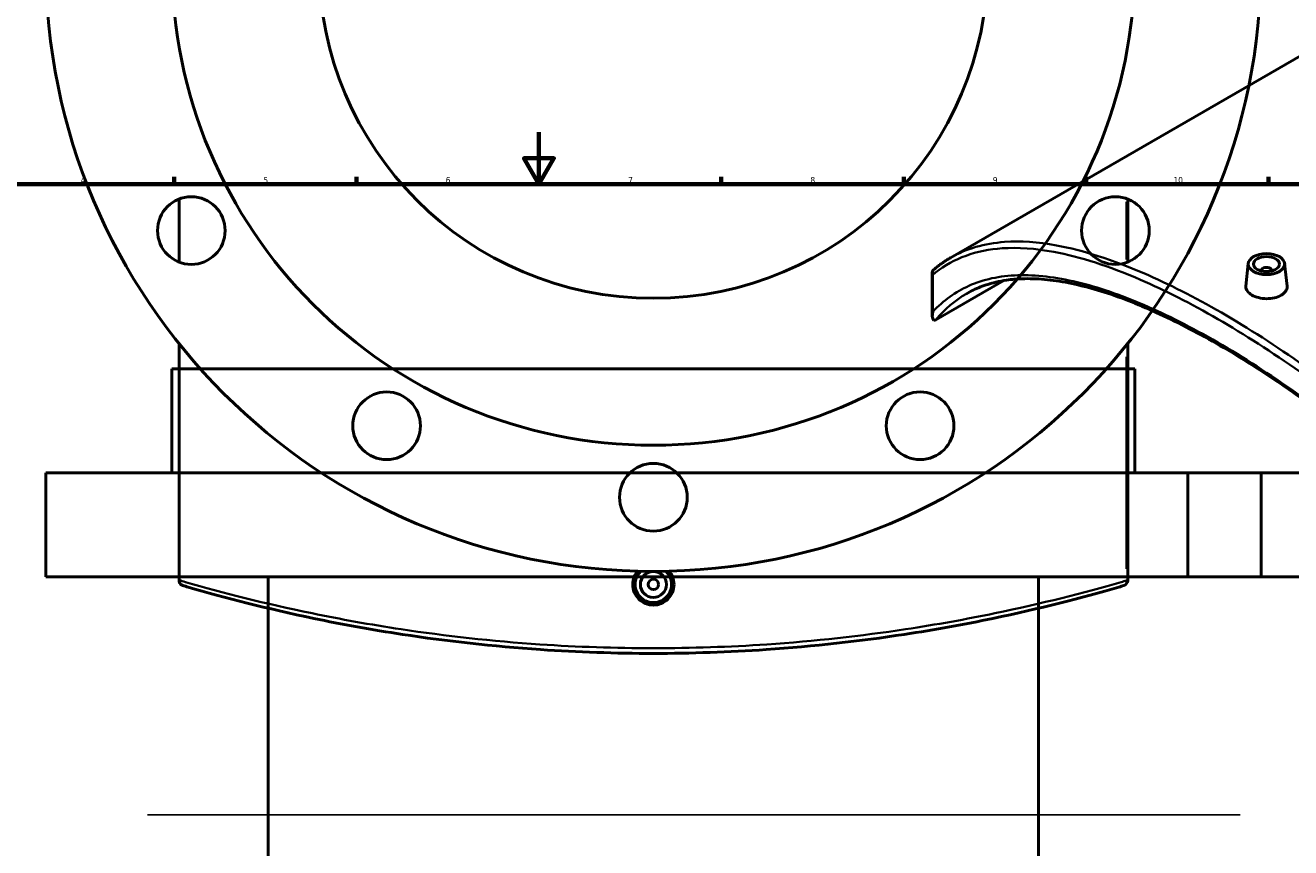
# Model space of a CAD drawing. Header units: millimetres. Extents: x -634 to 1168, y -305 to 951.
# Tile 8 of 11: x 223 to 709, y 319 to 635. Entities that reach past the tile are written whole.
import ezdxf

# ---------------------------------------------------------------- set-up
doc = ezdxf.new("R2010")
doc.units = ezdxf.units.MM
for name, color, linetype, lineweight in [('Border (ANSI)', 7, 'Continuous', 70), ('Dimension (ANSI)', 7, 'Continuous', 25), ('Sketch Geometry (ANSI)', 7, 'Continuous', 25), ('Visible (ANSI)', 7, 'Continuous', 50), ('Visible Narrow (ANSI)', 7, 'Continuous', 35)]:
    doc.layers.add(name, color=color, linetype=linetype, lineweight=lineweight)
doc.styles.add('Note Text (ANSI)', font='tahoma.ttf')
doc.dimstyles.new('Default - mm (ANSI)', dxfattribs={"dimtxt": 2.4, "dimasz": 2.5, "dimexe": 3.175, "dimexo": 1.6002, "dimgap": 0.8, "dimtad": 0, "dimtoh": 1, "dimdec": 0, "dimrnd": 1e-08, "dimzin": 4, "dimdsep": 46, "dimtxsty": 'Note Text (ANSI)', "dimcen": 0.09, "dimdle": 10, "dimclrd": 256, "dimclre": 256, "dimclrt": 5, "dimadec": 1, "dimazin": 1, "dimtfac": 1.27, "dimtofl": 0, "dimtmove": 0, "dimatfit": 3, "dimfxl": 1, "dimtolj": 1, "dimtzin": 4, "dimlwd": -1, "dimlwe": -1, "dimarcsym": 0})

# ---------------------------------------------------------------- blocks, each defined once
blk = doc.blocks.new('Borders Default Border')
at = {"layer": 'Border (ANSI)'}
for p, q in [((280.33, 574), (280.33, 576.8)), ((350.42, 574), (350.42, 576.8)), ((490.58, 574), (490.58, 576.8)), ((560.67, 574), (560.67, 576.8)), ((630.75, 574), (630.75, 576.8)), ((700.83, 574), (700.83, 576.8))]:
    blk.add_line(p, q, dxfattribs=at)
at = {"layer": 'Border (ANSI)', "flags": 128}
for points in [[(420.5, 594), (420.5, 574), (414.73, 584), (426.27, 584), (420.5, 574)], [(20, 20), (20, 574), (821, 574), (821, 20), (20, 20)]]:
    blk.add_lwpolyline(points, dxfattribs=at)
at = {"layer": 'Border (ANSI)', "color": 5, "true_color": 0x0000ff, "char_height": 2.4, "attachment_point": 7, "style": 'Note Text (ANSI)'}
for s, insert in [('4', (244.45, 574.4)), ('5', (314.67, 574.35)), ('6', (384.69, 574.35)), ('7', (454.8, 574.4)), ('8', (524.84, 574.35)), ('9', (594.92, 574.35)), ('10', (664.35, 574.35))]:
    blk.add_mtext(s, dxfattribs=dict(at, insert=insert))
blk = doc.blocks.new('*D7')
at = {"layer": 'Defpoints', "color": 0, "transparency": 16777216}
for p in [(418.08, 778.54), (510.89, 538.88)]:
    blk.add_point(p, dxfattribs=at)
at = {"layer": 'Dimension (ANSI)', "transparency": 16777216}
for p, q in [((450.06, 695.94), (418.98, 776.21)), ((446.9, 695.94), (450.06, 695.94))]:
    blk.add_line(p, q, dxfattribs=at)
blk.add_solid([(419.37, 776.36), (418.59, 776.06), (418.08, 778.54)], dxfattribs=at)
at = {"layer": 'Dimension (ANSI)', "color": 5, "transparency": 16777216, "insert": (438.34, 697.24), "char_height": 2.4, "attachment_point": 1, "style": 'Note Text (ANSI)'}
blk.add_mtext('\\A1;∅257', dxfattribs=at)
blk = doc.blocks.new('*D8')
at = {"layer": 'Defpoints', "color": 0, "transparency": 16777216}
for p in [(334.16, 852.46), (594.8, 464.96)]:
    blk.add_point(p, dxfattribs=at)
at = {"layer": 'Dimension (ANSI)', "transparency": 16777216}
for p, q in [((351.23, 827.1), (335.56, 850.39)), ((348.06, 827.1), (351.23, 827.1))]:
    blk.add_line(p, q, dxfattribs=at)
blk.add_solid([(335.91, 850.62), (335.21, 850.16), (334.16, 852.46)], dxfattribs=at)
at = {"layer": 'Dimension (ANSI)', "color": 5, "transparency": 16777216, "insert": (339.5, 828.39), "char_height": 2.4, "attachment_point": 1, "style": 'Note Text (ANSI)'}
blk.add_mtext('\\A1;∅467', dxfattribs=at)

msp = doc.modelspace()

# ---------------------------------------------------------------- linework, layer by layer
at = {"layer": 'Sketch Geometry (ANSI)'}
msp.add_line((270.13, 331.61), (689.93, 331.61), dxfattribs=at)
at = {"layer": 'Visible (ANSI)'}
for p, q in [((720.7, 627.75), (578.71, 545.78)), ((282.23, 544.1), (282.23, 568.33)), ((646.73, 544.1), (646.73, 568.33)), ((571.65, 523.32), (571.65, 540.1)), ((693.06, 543.57), (692.13, 534.89)), ((698.05, 540.87), (698.05, 540.68)), ((702.05, 540.87), (702.05, 540.68)), ((707.04, 543.57), (707.97, 534.9)), ((599.14, 536.99), (573, 521.89)), ((282.23, 421.85), (282.23, 512.74)), ((646.73, 421.71), (646.73, 512.74)), ((649.48, 503.12), (279.48, 503.12)), ((279.48, 463.12), (279.48, 503.12)), ((649.48, 463.12), (649.48, 503.12)), ((697.98, 463.12), (230.98, 463.12)), ((230.98, 423.12), (230.98, 463.12)), ((1136.88, 463.12), (669.88, 463.12)), ((669.88, 423.12), (669.88, 463.12)), ((697.98, 423.12), (697.98, 463.12)), ((697.98, 423.12), (230.98, 423.12)), ((316.48, 192.05), (316.48, 423.12)), ((612.48, 192.05), (612.48, 423.12)), ((1136.88, 423.12), (669.88, 423.12))]:
    msp.add_line(p, q, dxfattribs=at)
for centre, radius in [((464.48, 658.71), 233.5), ((464.48, 658.71), 185), ((464.48, 658.71), 128.5), ((286.95, 556.21), 13), ((642.02, 556.21), 13), ((361.98, 481.18), 13), ((566.98, 481.18), 13), ((464.48, 453.71), 13), ((464.48, 420.21), 5), ((464.48, 420.21), 2)]:
    msp.add_circle(centre, radius, dxfattribs=at)
for centre, radius, start, end in [((464.48, 420.21), 7, 133.8237, 46.1763), ((644.73, 421.71), 2, 286.4122, 0)]:
    msp.add_arc(centre, radius, start, end, dxfattribs=at)
for major_axis in [(-7, 0), (5, 0)]:
    msp.add_ellipse((700.05, 543.32), major_axis=major_axis, ratio=0.57735, dxfattribs=at)
msp.add_ellipse((700.05, 540.87), major_axis=(-2, 0), ratio=0.57735, start_param=2.963882, end_param=6.460896, dxfattribs=at)
for points, knots in [([(572.13, 541.13), (572.54, 541.48), (572.96, 541.83), (573.81, 542.5), (574.24, 542.82), (575.1, 543.46), (575.54, 543.77), (576.43, 544.37), (576.88, 544.66), (577.78, 545.23), (578.24, 545.51), (578.71, 545.78)], [2.286091, 2.286091, 2.286091, 2.286091, 2.658336, 2.658336, 3.03058, 3.03058, 3.402825, 3.402825, 3.77507, 3.77507, 4.147314, 4.147314, 4.147314, 4.147314]), ([(571.9, 539.25), (571.89, 539.25), (571.89, 539.25), (571.81, 539.4), (571.75, 539.55), (571.66, 539.85), (571.65, 540.01), (571.66, 540.37), (571.72, 540.58), (571.9, 540.9), (572, 541.02), (572.13, 541.13)], [-0.2681945, -0.2681945, -0.2681945, -0.2681945, -0.2675176, -0.2675176, -0.210955, -0.210955, -0.1548887, -0.1548887, -0.0749949, -0.0749949, -0.016168, -0.016168, -0.016168, -0.016168]), ([(826.91, 377.27), (823.53, 382.27), (820, 387.21), (812.66, 397), (808.85, 401.85), (800.99, 411.39), (796.95, 416.09), (788.69, 425.31), (784.47, 429.82), (775.92, 438.63), (771.6, 442.92), (762.88, 451.26), (758.49, 455.31), (749.71, 463.13), (745.32, 466.91), (736.55, 474.19), (732.18, 477.7), (723.5, 484.42), (719.2, 487.64), (710.66, 493.8), (706.43, 496.73), (698.08, 502.31), (693.95, 504.95), (685.82, 509.95), (681.8, 512.31), (673.91, 516.73), (670.02, 518.79), (662.38, 522.61), (658.63, 524.37), (651.28, 527.58), (647.68, 529.03), (640.63, 531.61), (637.18, 532.74), (630.46, 534.67), (627.19, 535.47), (620.82, 536.72), (617.72, 537.16), (611.77, 537.7), (608.92, 537.78), (604.13, 537.61), (602.14, 537.43), (598.79, 536.95), (597.39, 536.68), (593.98, 535.88), (592.02, 535.27), (588.26, 533.8), (586.46, 532.93), (584.74, 531.94)], [7.529709, 7.529709, 7.529709, 7.529709, 9.38958, 9.38958, 11.25888, 11.25888, 13.128073, 13.128073, 14.987869, 14.987869, 16.83058, 16.83058, 18.650895, 18.650895, 20.446097, 20.446097, 22.21592, 22.21592, 23.962276, 23.962276, 25.688952, 25.688952, 27.400977, 27.400977, 29.104042, 29.104042, 30.804024, 30.804024, 32.506738, 32.506738, 34.217832, 34.217832, 35.942628, 35.942628, 37.686162, 37.686162, 39.453651, 39.453651, 41.221092, 41.221092, 42.546673, 42.546673, 43.540858, 43.540858, 45.032137, 45.032137, 46.523416, 46.523416, 46.523416, 46.523416]), ([(705.66, 531.32), (704.96, 530.91), (704.07, 530.56), (702.11, 530.12), (701.05, 530.02), (699.06, 530.05), (697.99, 530.18), (696.04, 530.67), (695.15, 531.02), (693.74, 531.84), (693.13, 532.35), (692.32, 533.45), (692.12, 534.05), (692.12, 534.7), (692.12, 534.8), (692.13, 534.89)], [0, 0, 0, 0, 0.299016, 0.299016, 0.598033, 0.598033, 0.896724, 0.896724, 1.195415, 1.195415, 1.494106, 1.494106, 1.792797, 1.792797, 1.841418, 1.841418, 1.841418, 1.841418]), ([(707.97, 534.9), (707.98, 534.8), (707.98, 534.71), (707.99, 534.02), (707.79, 533.39), (706.98, 532.25), (706.37, 531.72), (705.66, 531.32)], [4.1350163, 4.1350163, 4.1350163, 4.1350163, 4.1838531, 4.1838531, 4.4827562, 4.4827562, 4.7816592, 4.7816592, 4.7816592, 4.7816592]), ([(572.24, 521.82), (572.12, 521.87), (572.04, 521.95), (571.83, 522.2), (571.74, 522.46), (571.6, 523.37), (571.67, 524.16), (571.89, 525), (571.89, 525.01), (571.9, 525.01)], [-0.7667184, -0.7667184, -0.7667184, -0.7667184, -0.6545139, -0.6545139, -0.4202267, -0.4202267, 0, 0, 0.0019122, 0.0019122, 0.0019122, 0.0019122]), ([(572.24, 521.82), (572.33, 521.79), (572.43, 521.77), (572.6, 521.76), (572.68, 521.77), (572.84, 521.82), (572.92, 521.85), (573, 521.89)], [0.4287281, 0.4287281, 0.4287281, 0.4287281, 0.4955129, 0.4955129, 0.5479684, 0.5479684, 0.5968258, 0.5968258, 0.5968258, 0.5968258]), ([(472.42, 420.21), (472.42, 419.22), (472.22, 418.15), (471.41, 416.2), (470.8, 415.31), (469.39, 413.9), (468.5, 413.29), (466.54, 412.48), (465.48, 412.29), (463.49, 412.29), (462.43, 412.48), (460.47, 413.29), (459.58, 413.9), (458.17, 415.31), (457.56, 416.2), (456.74, 418.15), (456.54, 419.22), (456.54, 421.21), (456.74, 422.27), (457.46, 424), (457.89, 424.69), (458.39, 425.29)], [0, 0, 0, 0, 0.299016, 0.299016, 0.598033, 0.598033, 0.896724, 0.896724, 1.195415, 1.195415, 1.494106, 1.494106, 1.792797, 1.792797, 2.091813, 2.091813, 2.39083, 2.39083, 2.689733, 2.689733, 2.917977, 2.917977, 2.917977, 2.917977]), ([(470.58, 425.29), (471.08, 424.69), (471.51, 424), (472.22, 422.27), (472.42, 421.21), (472.42, 420.21)], [4.2545115, 4.2545115, 4.2545115, 4.2545115, 4.4827562, 4.4827562, 4.7816592, 4.7816592, 4.7816592, 4.7816592]), ([(283.67, 419.79), (283.67, 419.79), (283.66, 419.79), (283.49, 419.84), (283.33, 419.91), (283.03, 420.1), (282.89, 420.21), (282.6, 420.53), (282.46, 420.75), (282.28, 421.21), (282.23, 421.46), (282.23, 421.71)], [-0.2681945, -0.2681945, -0.2681945, -0.2681945, -0.2675176, -0.2675176, -0.210955, -0.210955, -0.1548887, -0.1548887, -0.0749949, -0.0749949, 0, 0, 0, 0]), ([(283.67, 419.79), (284.33, 419.59), (285, 419.4), (299.81, 415.09), (316.08, 410.89), (344.83, 404.9), (356.25, 402.82), (385.02, 398.44), (402.86, 396.42), (435.41, 394.21), (449.95, 393.71), (464.48, 393.71), (479.02, 393.71), (493.56, 394.21), (526.11, 396.42), (543.94, 398.44), (572.72, 402.82), (584.14, 404.9), (612.88, 410.89), (629.15, 415.09), (643.96, 419.4), (644.63, 419.59), (645.3, 419.79)], [2.357227, 2.357227, 2.357227, 2.357227, 2.667606, 2.667606, 9.163793, 9.163793, 13.086375, 13.086375, 18.659899, 18.659899, 23.007258, 23.007258, 23.007258, 27.354617, 27.354617, 32.928141, 32.928141, 36.850723, 36.850723, 43.34691, 43.34691, 43.657289, 43.657289, 43.657289, 43.657289])]:
    msp.add_open_spline(points, degree=3, knots=knots, dxfattribs=at)
msp.add_open_spline([(282.23, 421.85), (282.23, 421.8), (282.23, 421.75), (282.23, 421.71)], degree=3, dxfattribs=at)
at = {"layer": 'Visible Narrow (ANSI)'}
for p, q in [((646.25, 567.28), (646.25, 545.15)), ((571.9, 525.01), (571.9, 539.25)), ((646.25, 507.62), (646.25, 426.23)), ((646.29, 421.71), (646.73, 421.71))]:
    msp.add_line(p, q, dxfattribs=at)
msp.add_ellipse((644.73, 421.71), major_axis=(0.57, -1.92), ratio=0.743721, start_param=0.067757, end_param=1.287385, dxfattribs=at)
for points, knots in [([(571.9, 539.25), (572.23, 539.52), (572.56, 539.79), (579.99, 545.61), (588.52, 548.7), (604.62, 549.79), (611.22, 549.32), (628.47, 546.12), (639.65, 542.5), (661.11, 533.2), (671.03, 528.15), (681.31, 522.21), (691.59, 516.28), (702.22, 509.46), (726.81, 492.19), (740.84, 481.24), (764.28, 460.95), (773.83, 452.09), (798.39, 427.54), (812.87, 411.16), (826.38, 393.25), (827, 392.43), (827.61, 391.61)], [2.357227, 2.357227, 2.357227, 2.357227, 2.667606, 2.667606, 9.163793, 9.163793, 13.086375, 13.086375, 18.659899, 18.659899, 23.007258, 23.007258, 23.007258, 27.354617, 27.354617, 32.928141, 32.928141, 36.850723, 36.850723, 43.34691, 43.34691, 43.657289, 43.657289, 43.657289, 43.657289]), ([(829.63, 393.07), (829.02, 393.9), (828.41, 394.73), (814.84, 412.79), (800.32, 429.3), (775.67, 454.06), (766.08, 462.98), (742.54, 483.42), (728.44, 494.45), (703.75, 511.84), (693.06, 518.7), (682.73, 524.66), (672.39, 530.63), (662.41, 535.7), (640.83, 545.03), (629.57, 548.64), (612.21, 551.82), (605.56, 552.27), (591.65, 551.27), (584.74, 549.26), (578.71, 545.78)], [-43.657289, -43.657289, -43.657289, -43.657289, -43.34691, -43.34691, -36.850723, -36.850723, -32.928141, -32.928141, -27.354617, -27.354617, -23.007258, -23.007258, -23.007258, -18.659899, -18.659899, -13.086375, -13.086375, -9.163793, -9.163793, -4.147314, -4.147314, -4.147314, -4.147314]), ([(827.61, 377.38), (820.22, 388.28), (812.13, 398.92), (794.26, 420.28), (784.4, 430.94), (763.95, 451.21), (753.36, 460.83), (732.34, 478.42), (721.93, 486.44), (701.34, 501), (691.16, 507.55), (681.31, 513.23), (671.46, 518.92), (661.94, 523.75), (643.86, 531.51), (635.31, 534.44), (619.08, 538.35), (611.45, 539.26), (597.55, 538.81), (591.29, 537.46), (580.52, 532.64), (575.92, 529.33), (571.9, 525.01)], [7.529709, 7.529709, 7.529709, 7.529709, 11.56092, 11.56092, 15.889098, 15.889098, 20.217281, 20.217281, 24.383677, 24.383677, 28.550077, 28.550077, 28.550077, 32.716478, 32.716478, 36.882874, 36.882874, 41.211057, 41.211057, 45.539235, 45.539235, 49.570453, 49.570453, 49.570453, 49.570453]), ([(646.25, 421.71), (645.58, 421.51), (644.9, 421.32), (630.02, 417.02), (613.66, 412.83), (584.77, 406.87), (573.29, 404.79), (544.36, 400.42), (526.43, 398.42), (493.71, 396.21), (479.1, 395.71), (464.48, 395.71), (449.87, 395.71), (435.26, 396.21), (402.53, 398.42), (384.61, 400.42), (355.68, 404.79), (344.2, 406.87), (315.3, 412.83), (298.95, 417.02), (283.9, 421.36), (283.06, 421.61), (282.23, 421.85)], [-43.657289, -43.657289, -43.657289, -43.657289, -43.34691, -43.34691, -36.850723, -36.850723, -32.928141, -32.928141, -27.354617, -27.354617, -23.007258, -23.007258, -23.007258, -18.659899, -18.659899, -13.086375, -13.086375, -9.163793, -9.163793, -2.667606, -2.667606, -2.282045, -2.282045, -2.282045, -2.282045])]:
    msp.add_open_spline(points, degree=3, knots=knots, dxfattribs=at)
msp.add_open_spline([(573, 521.89), (576.44, 526.06), (580.35, 529.4), (584.74, 531.94)], degree=3, dxfattribs=at)

# ---------------------------------------------------------------- block references
msp.add_blockref('Borders Default Border', (0, 0))

# ---------------------------------------------------------------- dimensions: what is measured, and where the dimension line sits
at = {"layer": 'Dimension (ANSI)'}
for p1, p2, picture, middle in [((594.8, 464.96), (334.16, 852.46), '*D8', (343.38, 827.1)), ((510.89, 538.88), (418.08, 778.54), '*D7', (442.22, 695.94))]:
    dim = msp.add_diameter_dim_2p(p1=p1, p2=p2, dimstyle='Default - mm (ANSI)', override={"dimgap": 0.8, "dimtih": 1, "dimdec": 0, "dimlfac": 1, "dimtol": 0, "dimlim": 0, "dimtp": 0, "dimtm": 0, "dimtdec": 2}, dxfattribs=at)
    dim.commit()
    dim.dimension.update_dxf_attribs({"geometry": picture, "text_midpoint": middle, "dimtype": 163})

doc.saveas('drawing.dxf')
